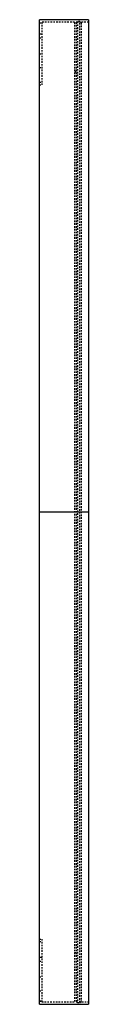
# Model space of a CAD drawing. Extents: x -2 to 2, y -39.1 to 40.9.
import ezdxf

# ---------------------------------------------------------------- set-up
doc = ezdxf.new("R2010")
doc.units = 0
doc.linetypes.add('HIDDEN', pattern=[0.1905, 0.127, -0.0635])
doc.layers.get('0').update_dxf_attribs({"linetype": 'CONTINUOUS'})

msp = doc.modelspace()

# ---------------------------------------------------------------- linework, layer by layer
at = {"color": 7, "linetype": 'CONTINUOUS'}
for p, q in [((2, 40.9), (-2, 40.9)), ((-2, -39.1), (-2, 40.9)), ((2, 40.9), (2, -39.1)), ((2, 0.9), (-2, 0.9)), ((-2, -39.1), (2, -39.1))]:
    msp.add_line(p, q, dxfattribs=at)
at = {"color": 152, "linetype": 'HIDDEN'}
for p, q in [((-2, 40.65), (-1.8, 40.65)), ((-1.8, 40.7), (-1.8, 35.617)), ((0.85, 40.7), (-1.8, 40.7)), ((0.85, 40.7), (0.85, -38.9)), ((1.1, 40.75), (1, 40.65)), ((1, 40.7), (1, -38.9)), ((2, 40.7), (1, 40.7)), ((1.1, 40.75), (1.1, -38.95)), ((1.3, 40.75), (1.1, 40.75)), ((1.3, -38.95), (1.3, 40.75)), ((1.4, 40.65), (1.3, 40.75)), ((1.4, 40.65), (1.4, -38.85)), ((-1.8, 39.717), (-2, 39.717)), ((-2, 39.417), (-1.8, 39.417)), ((-2, 38.137), (-1.8, 38.137)), ((-2, 37.017), (-1.8, 37.017)), ((1, 36.7), (0.85, 36.7)), ((1, 36.644), (0.85, 36.644)), ((-2, 35.817), (-1.8, 35.817)), ((-2, 35.617), (-1.8, 35.617)), ((-2, -33.8), (-1.8, -33.8)), ((-2, -34), (-1.8, -34)), ((-1.8, -33.8), (-1.8, -38.9)), ((0.85, -34.9), (1, -34.9)), ((-1.8, -35.3), (-2, -35.3)), ((-2, -35.6), (-1.8, -35.6)), ((-2, -36.88), (-1.8, -36.88)), ((-2, -38), (-1.8, -38)), ((-1.8, -38.849), (-2, -38.849)), ((-2, -38.849), (-1.8, -38.849)), ((-1.8, -38.9), (0.85, -38.9)), ((1, -38.85), (1.1, -38.95)), ((1, -38.9), (2, -38.9)), ((1.1, -38.95), (1.3, -38.95)), ((1.3, -38.95), (1.4, -38.85))]:
    msp.add_line(p, q, dxfattribs=at)

doc.saveas('drawing.dxf')
